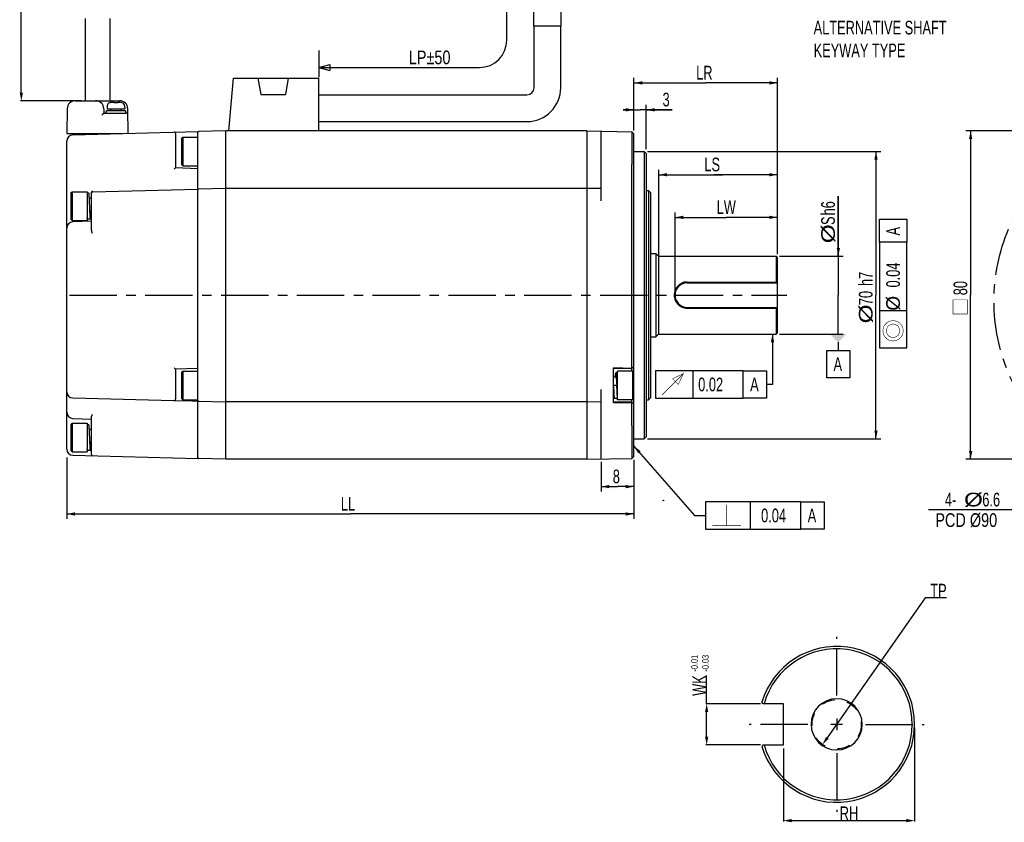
# Model space of a CAD drawing. Header units: millimetres. Extents: x -184 to 446, y -153 to 293.
# Tile 12 of 14: x 87 to 267, y 56 to 203. Entities that reach past the tile are written whole.
import ezdxf
from ezdxf.enums import TextEntityAlignment as Align

# ---------------------------------------------------------------- set-up
doc = ezdxf.new("R2010")
doc.units = ezdxf.units.MM
doc.header["$LTSCALE"] = 23.1
doc.header["$PDMODE"] = 3
doc.header["$PDSIZE"] = 0.3125
for name, pattern in [('CENTER', [0.6, 0.375, -0.075, 0.075, -0.075]), ('HIDDEN', [0.2, 0.1, -0.1]), ('PHANTOM', [0.8, 0.45, -0.05, 0.1, -0.05, 0.1, -0.05])]:
    doc.linetypes.add(name, pattern=pattern)
doc.layers.get('0').update_dxf_attribs({"linetype": 'CONTINUOUS'})
doc.layers.get('Defpoints').update_dxf_attribs({"linetype": 'CONTINUOUS'})
for name, color, linetype in [('02___PRT_ALL_AXES', 7, 'CONTINUOUS'), ('06___PRT_ALL_SURFS', 7, 'CONTINUOUS'), ('7_ALL_FEATURES', 7, 'CONTINUOUS'), ('AXS', 7, 'CONTINUOUS'), ('DEFAULT_1', 7, 'CENTER'), ('DEFAULT_2', 8, 'HIDDEN'), ('DEFAULT_3', 7, 'PHANTOM')]:
    doc.layers.add(name, color=color, linetype=linetype)
doc.styles.get("Standard").update_dxf_attribs({"font": 'txt', "width": 0.7})
doc.dimstyles.new('DIMSTYLE_1', dxfattribs={"dimtxt": 2.5, "dimasz": 1.5, "dimexe": 0.18, "dimexo": 0.0625, "dimgap": 0.09, "dimtad": 1, "dimlfac": 1.333333, "dimdsep": 46, "dimtxsty": 'Standard', "dimblk": '_FILLED', "dimblk1": '_FILLED', "dimblk2": '_FILLED', "dimcen": 0.09, "dimadec": 0, "dimazin": 0, "dimtp": 0.01, "dimtm": 0.01, "dimtfac": 1, "dimtofl": 0, "dimtmove": 0, "dimatfit": 3, "dimldrblk": '_FILLED', "dimfxl": 0, "dimtolj": 1, "dimarcsym": 0})
doc.dimstyles.new('DIMSTYLE_2', dxfattribs={"dimtxt": 2.5, "dimasz": 1.5, "dimexe": 0.18, "dimexo": 0.0625, "dimgap": 0.09, "dimtad": 1, "dimdec": 1, "dimlfac": 1.333333, "dimdsep": 46, "dimtxsty": 'Standard', "dimblk": '_FILLED', "dimblk1": '_FILLED', "dimblk2": '_FILLED', "dimcen": 0.09, "dimadec": 0, "dimazin": 0, "dimtp": 0.1, "dimtm": 0.1, "dimtfac": 1, "dimtdec": 1, "dimtofl": 0, "dimtmove": 0, "dimatfit": 3, "dimldrblk": '_FILLED', "dimfxl": 0, "dimtolj": 1, "dimarcsym": 0})
doc.dimstyles.new('DIMSTYLE_3', dxfattribs={"dimtxt": 2.5, "dimasz": 1.5, "dimexe": 0.18, "dimexo": 0.0625, "dimgap": 0.09, "dimtad": 1, "dimtih": 1, "dimtoh": 1, "dimlfac": 1.333333, "dimdsep": 46, "dimtxsty": 'Standard', "dimblk": '_FILLED', "dimblk1": '_FILLED', "dimblk2": '_FILLED', "dimcen": 0.09, "dimadec": 0, "dimazin": 0, "dimtp": 0.01, "dimtm": 0.01, "dimtfac": 1, "dimtofl": 0, "dimtmove": 0, "dimatfit": 3, "dimldrblk": '_FILLED', "dimfxl": 0, "dimtolj": 1, "dimarcsym": 0})
doc.dimstyles.new('DIMSTYLE_4', dxfattribs={"dimtxt": 2.5, "dimasz": 1.5, "dimexe": 0.18, "dimexo": 0.0625, "dimgap": 0.09, "dimtad": 1, "dimlfac": 0.666667, "dimdsep": 46, "dimtxsty": 'Standard', "dimblk": '_FILLED', "dimblk1": '_FILLED', "dimblk2": '_FILLED', "dimcen": 0.09, "dimadec": 0, "dimazin": 0, "dimtp": 0.01, "dimtm": 0.01, "dimtfac": 1, "dimtofl": 0, "dimtmove": 0, "dimatfit": 3, "dimldrblk": '_FILLED', "dimfxl": 0, "dimtolj": 1, "dimarcsym": 0})
doc.dimstyles.new('DIMSTYLE_5', dxfattribs={"dimtxt": 2.5, "dimasz": 1.5, "dimexe": 0.18, "dimexo": 0.0625, "dimgap": 0.09, "dimtad": 1, "dimtih": 1, "dimtoh": 1, "dimlfac": 0.666667, "dimdsep": 46, "dimtxsty": 'Standard', "dimblk": '_FILLED', "dimblk1": '_FILLED', "dimblk2": '_FILLED', "dimcen": 0.09, "dimadec": 0, "dimazin": 0, "dimtp": 0.01, "dimtm": 0.01, "dimtfac": 1, "dimtofl": 0, "dimtmove": 0, "dimatfit": 3, "dimldrblk": '_FILLED', "dimfxl": 0, "dimtolj": 1, "dimarcsym": 0})

# ---------------------------------------------------------------- blocks, each defined once
blk = doc.blocks.new('_FILLED')
at = {"color": 0, "linetype": 'ByBlock'}
blk.add_solid([(0, 0), (-1, 0.2), (-1, -0.2)], dxfattribs=at)
blk = doc.blocks.new('*D0')
at = {"color": 7, "linetype": 'Continuous'}
for p, q in [((269.15, 182.93), (269.15, 193.87)), ((269.15, 193.87), (269.15, 175.81)), ((258.41, 182.93), (270.05, 182.93)), ((269.15, 168.68), (269.15, 175.81)), ((258.41, 168.68), (270.05, 168.68))]:
    blk.add_line(p, q, dxfattribs=at)
at = {"color": 7, "linetype": 'Continuous', "xscale": 1.5, "yscale": 1.5, "zscale": 1.5, "rotation": 270}
blk.add_blockref('_FILLED', (269.15, 182.93), dxfattribs=at)
at = {"color": 7, "linetype": 'Continuous'}
for s, width, p in [('h6', 0.7, (268.52, 190.37)), ('S', 0.7, (268.52, 188.62)), ('%%c', 1.333333, (268.52, 185.29))]:
    blk.add_text(s, height=2.5, rotation=90, dxfattribs=dict(at, width=width)).set_placement(p)
blk = doc.blocks.new('_NONE')
blk = doc.blocks.new('*D1')
at = {"color": 7, "linetype": 'Continuous'}
for p, q in [((231.79, 205.88), (231.79, 215.49)), ((231.79, 214.59), (244.91, 214.59)), ((258.04, 214.59), (244.91, 214.59)), ((258.04, 183.31), (258.04, 215.49))]:
    blk.add_line(p, q, dxfattribs=at)
at = {"color": 7, "linetype": 'Continuous', "xscale": 1.5, "yscale": 1.5, "zscale": 1.5, "rotation": 180}
blk.add_blockref('_FILLED', (231.79, 214.59), dxfattribs=at)
at = {"color": 7, "linetype": 'Continuous', "xscale": 1.5, "yscale": 1.5, "zscale": 1.5}
blk.add_blockref('_FILLED', (258.04, 214.59), dxfattribs=at)
at = {"color": 7, "linetype": 'Continuous', "width": 0.7}
blk.add_text('LR', height=2.5, dxfattribs=at).set_placement((243.16, 215.21))
blk = doc.blocks.new('*D2')
at = {"color": 7, "linetype": 'Continuous'}
for p, q in [((128.06, 146.14), (128.06, 134.91)), ((231.79, 145.73), (231.79, 134.91)), ((128.06, 135.81), (179.93, 135.81)), ((231.79, 135.81), (179.93, 135.81))]:
    blk.add_line(p, q, dxfattribs=at)
at = {"color": 7, "linetype": 'Continuous', "xscale": 1.5, "yscale": 1.5, "zscale": 1.5, "rotation": 180}
blk.add_blockref('_FILLED', (128.06, 135.81), dxfattribs=at)
at = {"color": 7, "linetype": 'Continuous', "xscale": 1.5, "yscale": 1.5, "zscale": 1.5}
blk.add_blockref('_FILLED', (231.79, 135.81), dxfattribs=at)
at = {"color": 7, "linetype": 'Continuous', "width": 0.7}
blk.add_text('LL', height=2.5, dxfattribs=at).set_placement((178.18, 136.43))
blk = doc.blocks.new('*D5')
at = {"color": 7, "linetype": 'Continuous'}
for p, q in [((306.75, 149.58), (302.73, 136.56)), ((301.98, 136.56), (285.64, 136.56)), ((302.73, 136.56), (301.98, 136.56))]:
    blk.add_line(p, q, dxfattribs=at)
at = {"color": 7, "linetype": 'Continuous', "xscale": 1.5, "yscale": 1.5, "zscale": 1.5, "rotation": 72.8140001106}
blk.add_blockref('_FILLED', (306.75, 149.58), dxfattribs=at)
at = {"color": 7, "linetype": 'Continuous'}
for s, width, p in [('4-', 0.7, (288.64, 137.19)), ('%%c', 1.333333, (292.14, 137.19)), ('6.6', 0.7, (295.48, 137.19)), ('PCD %%c90', 0.790476, (286.89, 133.44))]:
    blk.add_text(s, height=2.5, dxfattribs=dict(at, width=width)).set_placement(p)
blk = doc.blocks.new('*D6')
at = {"color": 7, "linetype": 'Continuous'}
for p, q in [((305.27, 205.81), (292.45, 205.81)), ((293.35, 205.81), (293.35, 175.81)), ((293.35, 145.81), (293.35, 175.81)), ((304.94, 145.81), (292.45, 145.81))]:
    blk.add_line(p, q, dxfattribs=at)
at = {"color": 7, "linetype": 'Continuous', "xscale": 1.5, "yscale": 1.5, "zscale": 1.5}
for p, rotation in [((293.35, 205.81), 90), ((293.35, 145.81), 270)]:
    blk.add_blockref('_FILLED', p, dxfattribs=dict(at, rotation=rotation))
at = {"color": 7, "linetype": 'Continuous', "width": 0.7}
blk.add_text('80', height=2.5, rotation=90, dxfattribs=at).set_placement((292.72, 175.78))
blk = doc.blocks.new('*D7')
at = {"color": 7, "linetype": 'Continuous'}
for p, q in [((234.26, 202.06), (276.94, 202.06)), ((276.04, 202.06), (276.04, 175.81)), ((276.04, 149.56), (276.04, 175.81)), ((234.26, 149.56), (276.94, 149.56))]:
    blk.add_line(p, q, dxfattribs=at)
at = {"color": 7, "linetype": 'Continuous', "xscale": 1.5, "yscale": 1.5, "zscale": 1.5}
for p, rotation in [((276.04, 202.06), 90), ((276.04, 149.56), 270)]:
    blk.add_blockref('_FILLED', p, dxfattribs=dict(at, rotation=rotation))
at = {"color": 7, "linetype": 'Continuous'}
for s, width, p in [('h7', 0.7, (275.41, 177.47)), ('70', 0.7, (275.41, 173.97)), ('%%c', 1.333333, (275.41, 170.64))]:
    blk.add_text(s, height=2.5, rotation=90, dxfattribs=dict(at, width=width)).set_placement(p)
blk = doc.blocks.new('*D8')
at = {"color": 7, "linetype": 'Continuous'}
for p, q in [((225.79, 145.34), (225.79, 139.91)), ((231.79, 145.73), (231.79, 139.91)), ((225.79, 140.81), (228.79, 140.81)), ((231.79, 140.81), (228.79, 140.81))]:
    blk.add_line(p, q, dxfattribs=at)
at = {"color": 7, "linetype": 'Continuous', "xscale": 1.5, "yscale": 1.5, "zscale": 1.5, "rotation": 180}
blk.add_blockref('_FILLED', (225.79, 140.81), dxfattribs=at)
at = {"color": 7, "linetype": 'Continuous', "xscale": 1.5, "yscale": 1.5, "zscale": 1.5}
blk.add_blockref('_FILLED', (231.79, 140.81), dxfattribs=at)
at = {"color": 7, "linetype": 'Continuous', "width": 0.7}
blk.add_text('8', height=2.5, dxfattribs=at).set_placement((227.91, 141.43))
blk = doc.blocks.new('*D9')
at = {"color": 7, "linetype": 'Continuous'}
for p, q in [((239.29, 176.41), (239.29, 190.92)), ((258.04, 183.31), (258.04, 190.92)), ((239.29, 190.02), (248.66, 190.02)), ((258.04, 190.02), (248.66, 190.02))]:
    blk.add_line(p, q, dxfattribs=at)
at = {"color": 7, "linetype": 'Continuous', "xscale": 1.5, "yscale": 1.5, "zscale": 1.5, "rotation": 180}
blk.add_blockref('_FILLED', (239.29, 190.02), dxfattribs=at)
at = {"color": 7, "linetype": 'Continuous', "xscale": 1.5, "yscale": 1.5, "zscale": 1.5}
blk.add_blockref('_FILLED', (258.04, 190.02), dxfattribs=at)
at = {"color": 7, "linetype": 'Continuous', "width": 0.7}
blk.add_text('LW', height=2.5, dxfattribs=at).set_placement((246.91, 190.65))
blk = doc.blocks.new('*D10')
at = {"color": 7, "linetype": 'Continuous'}
for p, q in [((231.79, 209.67), (229.79, 209.67)), ((229.79, 209.67), (232.91, 209.67)), ((231.79, 205.9), (231.79, 210.57)), ((238.76, 209.67), (232.91, 209.67)), ((234.04, 202.49), (234.04, 210.57)), ((234.04, 209.67), (238.76, 209.67))]:
    blk.add_line(p, q, dxfattribs=at)
at = {"color": 7, "linetype": 'Continuous', "xscale": 1.5, "yscale": 1.5, "zscale": 1.5}
blk.add_blockref('_FILLED', (231.79, 209.67), dxfattribs=at)
at = {"color": 7, "linetype": 'Continuous', "xscale": 1.5, "yscale": 1.5, "zscale": 1.5, "rotation": 180}
blk.add_blockref('_FILLED', (234.04, 209.67), dxfattribs=at)
at = {"color": 7, "linetype": 'Continuous', "width": 0.7}
blk.add_text('3', height=2.5, dxfattribs=at).set_placement((237.01, 210.3))
blk = doc.blocks.new('*D18')
at = {"color": 0, "linetype": 'Continuous', "lineweight": -2}
for p, q in [((212.56, 77.93), (212.56, 83.11)), ((222.39, 77.93), (212.38, 77.93)), ((212.56, 71.93), (212.56, 76.43)), ((222.39, 70.43), (212.38, 70.43))]:
    blk.add_line(p, q, dxfattribs=at)
at = {"layer": 'Defpoints', "color": 0, "linetype": 'Continuous'}
for p in [(212.56, 77.93), (222.45, 77.93), (222.45, 70.43)]:
    blk.add_point(p, dxfattribs=at)
at = {"color": 0, "linetype": 'Continuous', "lineweight": -2, "xscale": 1.5, "yscale": 1.5, "zscale": 1.5}
for p, rotation in [((212.56, 77.93), 90), ((212.56, 70.43), 270)]:
    blk.add_blockref('_FILLED', p, dxfattribs=dict(at, rotation=rotation))
at = {"color": 0, "linetype": 'Continuous', "insert": (211.22, 81.27), "char_height": 2.5, "attachment_point": 5, "rotation": 90}
blk.add_mtext('\\A1;WK', dxfattribs=at)
blk = doc.blocks.new('*D19')
at = {"color": 0, "linetype": 'Continuous', "lineweight": -2}
for p, q in [((250.59, 73.51), (250.59, 56.4)), ((226.59, 69.76), (226.59, 56.4)), ((228.09, 56.58), (249.09, 56.58))]:
    blk.add_line(p, q, dxfattribs=at)
at = {"layer": 'Defpoints', "color": 0, "linetype": 'Continuous'}
for p in [(250.59, 73.58), (226.59, 69.83), (250.59, 56.58)]:
    blk.add_point(p, dxfattribs=at)
at = {"color": 0, "linetype": 'Continuous', "lineweight": -2, "xscale": 1.5, "yscale": 1.5, "zscale": 1.5, "rotation": 180}
blk.add_blockref('_FILLED', (226.59, 56.58), dxfattribs=at)
at = {"color": 0, "linetype": 'Continuous', "lineweight": -2, "xscale": 1.5, "yscale": 1.5, "zscale": 1.5}
blk.add_blockref('_FILLED', (250.59, 56.58), dxfattribs=at)
at = {"color": 0, "linetype": 'Continuous', "insert": (238.59, 57.92), "char_height": 2.5, "attachment_point": 5}
blk.add_mtext('\\A1;RH', dxfattribs=at)
blk = doc.blocks.new('*D20')
at = {"color": 0, "linetype": 'Continuous', "lineweight": -2}
for p, q in [((252.5, 97.27), (234.62, 71.72)), ((256.4, 97.27), (252.5, 97.27))]:
    blk.add_line(p, q, dxfattribs=at)
at = {"layer": 'Defpoints', "color": 0, "linetype": 'Continuous'}
for p in [(238.92, 77.86), (233.76, 70.49)]:
    blk.add_point(p, dxfattribs=at)
at = {"color": 0, "linetype": 'Continuous', "lineweight": -2, "xscale": 1.5, "yscale": 1.5, "zscale": 1.5, "rotation": 235.0158218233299}
blk.add_blockref('_FILLED', (233.76, 70.49), dxfattribs=at)
at = {"color": 0, "linetype": 'Continuous', "insert": (254.94, 98.61), "char_height": 2.5, "attachment_point": 5}
blk.add_mtext('\\A1;TP', dxfattribs=at)

msp = doc.modelspace()

# ---------------------------------------------------------------- linework, layer by layer
at = {"color": 7, "linetype": 'Continuous'}
for p, q in [((87.2443, 189.6471), (87.2443, 209.1471)), ((176.0035, 199.2153), (176.0035, 209.2778)), ((180.9285, 201.7778), (180.9285, 209.2778)), ((185.9535, 201.7778), (185.9535, 209.2778)), ((98.9222, 203.1471), (98.9222, 188.1471)), ((103.4222, 203.1471), (103.4222, 188.1471)), ((185.9535, 201.7778), (180.9285, 201.7778)), ((181.0035, 190.5278), (181.0035, 201.7778)), ((185.8785, 190.5278), (185.8785, 201.7778)), ((141.6722, 197.3327), (141.6722, 192.4577)), ((141.6722, 194.2153), (143.6722, 194.7525)), ((143.6722, 194.7525), (143.6722, 193.6781)), ((141.6722, 194.2153), (143.6722, 193.6781)), ((141.6722, 194.2153), (171.0035, 194.2153)), ((141.6722, 189.2153), (179.691, 189.2153)), ((98.2597, 188.1471), (87.0643, 188.1471)), ((97.126, 188.1471), (105.2184, 188.1471)), ((103.498, 187.7825), (103.4678, 187.7769)), ((103.5387, 187.7904), (103.4966, 187.7823)), ((103.5592, 187.7945), (103.5387, 187.7904)), ((104.1371, 187.8346), (104.0848, 187.8549)), ((104.1951, 187.804), (104.1369, 187.8347)), ((104.2335, 187.7779), (104.1949, 187.8041)), ((104.2335, 187.7779), (104.2289, 187.7791)), ((104.2467, 187.7752), (104.2334, 187.778)), ((104.2334, 187.778), (104.2335, 187.7779)), ((104.2778, 187.7705), (104.2459, 187.7754)), ((104.3147, 187.7679), (104.277, 187.7707)), ((104.354, 187.7678), (104.3128, 187.7679)), ((104.368, 187.7685), (104.3535, 187.7678)), ((104.4192, 187.7708), (104.354, 187.7678)), ((104.4881, 187.7727), (104.4185, 187.7708)), ((104.5472, 187.7732), (104.4875, 187.7727)), ((104.6076, 187.7727), (104.5472, 187.7732)), ((104.6765, 187.7708), (104.6069, 187.7727)), ((104.7424, 187.7678), (104.6759, 187.7708)), ((104.7816, 187.7679), (104.7409, 187.7678)), ((104.8182, 187.7707), (104.7806, 187.7679)), ((104.8489, 187.7754), (104.8174, 187.7707)), ((104.861, 187.778), (104.8489, 187.7754)), ((104.861, 187.778), (104.8608, 187.7779)), ((104.8997, 187.8043), (104.8609, 187.7779)), ((104.9577, 187.8348), (104.8995, 187.8041)), ((105.0096, 187.8549), (104.9575, 187.8347)), ((105.0559, 187.8622), (105.0684, 187.8617)), ((105.0685, 187.8617), (105.0684, 187.8617)), ((105.2212, 187.8456), (105.0688, 187.8617)), ((105.5575, 187.79), (105.5352, 187.7945)), ((105.598, 187.7822), (105.5561, 187.7903)), ((105.6279, 187.7767), (105.598, 187.7822)), ((105.6286, 187.7766), (105.6139, 187.7793)), ((105.6701, 187.7685), (105.6279, 187.7767)), ((105.6775, 187.7672), (105.6702, 187.7685)), ((95.6262, 186.6733), (95.5472, 182.1471)), ((102.3229, 186.6733), (102.3365, 185.8971)), ((102.3364, 185.8971), (106.3632, 185.8971)), ((102.7472, 185.9721), (102.7472, 186.1971)), ((106.2722, 186.2721), (102.8222, 186.2721)), ((102.9651, 187.2276), (102.9347, 186.6471)), ((102.9347, 186.6471), (106.1597, 186.6471)), ((106.1293, 187.2276), (106.1597, 186.6471)), ((106.3472, 185.9721), (106.3472, 186.1971)), ((106.7969, 182.1663), (106.7182, 186.6733)), ((141.6722, 184.3403), (179.691, 184.3403)), ((95.5472, 182.1471), (105.6999, 182.1471)), ((96.6427, 181.9004), (119.5472, 182.5002)), ((97.0472, 182.1471), (97.0472, 181.911)), ((115.4222, 182.1612), (115.4222, 175.8643)), ((119.5472, 122.7402), (119.5472, 182.5002)), ((124.6472, 182.6202), (119.6934, 182.4964)), ((124.6472, 122.6202), (124.6472, 182.6202)), ((190.6472, 182.6202), (124.6472, 182.6202)), ((190.6472, 182.6202), (198.8972, 182.4762)), ((190.6472, 182.6202), (190.6472, 122.6202)), ((193.2722, 169.8692), (193.2722, 182.5744)), ((198.8972, 182.4762), (199.2722, 182.0947)), ((199.2722, 123.1458), (199.2722, 182.0947)), ((95.5472, 124.4646), (95.5472, 180.7758)), ((116.5472, 181.2702), (116.7722, 181.4952)), ((116.5472, 181.2701), (116.5472, 176.4703)), ((116.7722, 181.4952), (116.7722, 176.2452)), ((199.2722, 178.8702), (201.1472, 178.8702)), ((201.1472, 178.8702), (201.5222, 178.4952)), ((201.1472, 178.8702), (201.1472, 126.3702)), ((201.5222, 178.4949), (201.5222, 126.7455)), ((116.5472, 176.4702), (116.7722, 176.2452)), ((198.8972, 139.2748), (198.8972, 176.4771)), ((119.5472, 175.7202), (115.4222, 175.8643)), ((203.8035, 159.7452), (203.8035, 175.5202)), ((225.5222, 160.1202), (225.5222, 175.5202)), ((203.8035, 174.6202), (215.4285, 174.6202)), ((225.5222, 174.6202), (213.8972, 174.6202)), ((96.2972, 171.2952), (96.5222, 171.5202)), ((96.2972, 171.2951), (96.2972, 166.4953)), ((96.5222, 171.5202), (96.5222, 166.2702)), ((100.0472, 164.8469), (100.0472, 171.2796)), ((100.2663, 171.4953), (119.5472, 172.0002)), ((124.6472, 172.1202), (119.6934, 171.9964)), ((190.6472, 172.1202), (124.6472, 172.1202)), ((193.2722, 172.1202), (190.6472, 172.0744)), ((201.5222, 171.7452), (201.8972, 171.7452)), ((201.8972, 171.7452), (202.2722, 171.3702)), ((201.8972, 171.7452), (201.8972, 133.4952)), ((202.2722, 171.3702), (202.2722, 133.8702)), ((96.2972, 166.4952), (96.5222, 166.2702)), ((100.0472, 166.1273), (96.6329, 166.0081)), ((249.1472, 162.266), (244.1472, 162.266)), ((244.1472, 162.266), (244.1472, 142.9744)), ((249.1472, 142.9744), (249.1472, 162.266)), ((95.5097, 161.6202), (95.5097, 143.6202)), ((95.5097, 161.6202), (95.5472, 161.6202)), ((203.2722, 160.2452), (203.2722, 144.9952)), ((203.7722, 159.7452), (203.7722, 145.4952)), ((225.2972, 159.7452), (225.5222, 159.5202)), ((225.2972, 159.7452), (225.2972, 155.0115)), ((225.5222, 145.7204), (225.5222, 159.52)), ((209.0222, 155.0115), (225.2972, 155.0115)), ((209.0222, 154.8702), (225.5222, 154.8702)), ((209.0222, 150.3702), (225.5222, 150.3702)), ((209.0222, 150.2289), (225.2972, 150.2289)), ((225.2972, 150.2289), (225.2972, 145.4952)), ((249.1472, 149.7452), (244.1472, 149.7452)), ((224.5998, 145.4952), (224.5998, 136.2918)), ((225.2972, 145.4952), (225.5222, 145.7202)), ((95.5097, 143.6202), (95.5472, 143.6202)), ((236.6308, 143.9952), (236.6308, 142.4952)), ((244.1472, 142.9744), (249.1472, 142.9744)), ((115.4222, 139.1262), (119.5472, 139.2702)), ((115.4222, 139.1262), (115.4222, 133.5792)), ((116.5472, 138.5202), (116.7722, 138.7452)), ((116.7722, 138.7452), (116.7722, 133.4952)), ((195.5222, 132.9081), (195.5222, 139.3323)), ((198.8972, 139.1952), (195.5222, 139.1952)), ((198.8972, 139.1952), (199.2722, 139.5702)), ((198.8972, 138.7452), (198.8972, 139.1952)), ((199.2722, 138.5202), (199.0472, 138.7452)), ((199.0472, 133.4952), (199.0472, 138.7452)), ((219.2631, 138.7918), (203.2006, 138.7918)), ((203.2006, 138.7918), (203.2006, 133.7918)), ((210.0756, 133.7918), (210.0756, 138.7918)), ((219.2631, 133.7918), (219.2631, 138.7918)), ((116.5472, 138.5201), (116.5472, 133.7203)), ((193.2722, 122.666), (193.2722, 135.3712)), ((224.5998, 136.2918), (223.5131, 136.2918)), ((96.6427, 133.84), (117.4398, 133.2954)), ((116.5472, 133.7202), (116.7722, 133.4952)), ((119.6934, 133.244), (124.6472, 133.1202)), ((198.8972, 133.0452), (198.8972, 133.4952)), ((199.2722, 133.7202), (199.0472, 133.4952)), ((201.5222, 133.4952), (201.8972, 133.4952)), ((201.8972, 133.4952), (202.2722, 133.8702)), ((203.2006, 133.7918), (219.2631, 133.7918)), ((190.6472, 133.1202), (124.6472, 133.1202)), ((190.6472, 133.166), (193.2722, 133.1202)), ((198.8972, 133.0452), (195.5222, 133.0452)), ((198.8972, 133.0452), (199.2722, 132.6702)), ((198.8972, 128.7633), (198.8972, 132.9656)), ((96.6329, 130.0823), (100.0472, 129.9631)), ((100.0472, 123.47), (100.0472, 130.3594)), ((96.2972, 128.9952), (96.5222, 129.2202)), ((96.2972, 128.9951), (96.2972, 124.1953)), ((96.5222, 129.2202), (96.5222, 123.9702)), ((199.2722, 126.3702), (201.1472, 126.3702)), ((201.1472, 126.3702), (201.5222, 126.7452)), ((199.2722, 125.0244), (210.3664, 112.3504)), ((96.2972, 124.1952), (96.5222, 123.9702)), ((96.6427, 123.34), (119.5472, 122.7402)), ((124.6472, 122.6202), (119.6934, 122.744)), ((190.6472, 122.6202), (124.6472, 122.6202)), ((190.6472, 122.6202), (198.8972, 122.7642)), ((198.8972, 122.7642), (199.2722, 123.1458)), ((229.7831, 114.8504), (212.3664, 114.8504)), ((212.3664, 114.8504), (212.3664, 109.8504)), ((220.5956, 109.8504), (220.5956, 114.8504)), ((229.7831, 109.8504), (229.7831, 114.8504)), ((210.3664, 112.3504), (212.3664, 112.3504)), ((212.3664, 109.8504), (229.7831, 109.8504)), ((222.8846, 77.9274), (222.6696, 78.2151)), ((226.5856, 77.9274), (222.8846, 77.9274)), ((226.5856, 70.4274), (226.5856, 77.9274)), ((237.3856, 74.1774), (235.2856, 74.1774)), ((236.3356, 75.2274), (236.3356, 73.1274)), ((222.8846, 70.4274), (222.6696, 70.1397)), ((222.8846, 70.4274), (226.5856, 70.4274))]:
    msp.add_line(p, q, dxfattribs=at)
at = {"color": 0, "linetype": 'Continuous'}
for p, q in [((244.1472, 162.266), (244.1472, 166.516)), ((244.1472, 166.516), (249.1472, 166.516)), ((249.1472, 166.516), (249.1472, 162.266)), ((234.5058, 142.4952), (238.7558, 142.4952)), ((234.5058, 137.4952), (234.5058, 142.4952)), ((238.7558, 142.4952), (238.7558, 137.4952)), ((219.2631, 138.7918), (223.5131, 138.7918)), ((223.5131, 138.7918), (223.5131, 133.7918)), ((238.7558, 137.4952), (234.5058, 137.4952)), ((223.5131, 133.7918), (219.2631, 133.7918)), ((229.7831, 114.8504), (234.0331, 114.8504)), ((234.0331, 114.8504), (234.0331, 109.8504)), ((234.0331, 109.8504), (229.7831, 109.8504))]:
    msp.add_line(p, q, dxfattribs=at)
for p, q in [((203.2722, 160.2452), (203.7722, 159.7452)), ((203.2722, 144.9952), (203.7722, 145.4952))]:
    msp.add_line(p, q)
at = {"color": 7, "linetype": 'Continuous'}
for points in [[(103.4678, 187.7769), (103.4244, 187.7686), (103.4172, 187.7673), (103.415, 187.7669)], [(104.0255, 187.8617), (103.8743, 187.8458), (103.71, 187.8221), (103.5592, 187.7945)], [(104.0255, 187.8617), (104.0674, 187.8594), (104.0847, 187.8549)], [(104.8654, 187.7791), (104.866, 187.7793), (104.8626, 187.7784), (104.8608, 187.7779)], [(105.0096, 187.8549), (105.0324, 187.8604), (105.0559, 187.8622)], [(105.5351, 187.7945), (105.3855, 187.8219), (105.2212, 187.8456)], [(105.6777, 187.7671), (105.6795, 187.7669), (105.6772, 187.7673)]]:
    msp.add_lwpolyline(points, dxfattribs=at)
at = {"color": 7, "linetype": 'Continuous', "const_width": 0.1}
for points in [[(260.2075, 149.1515), (260.2075, 151.7556), (257.6033, 151.7556), (257.6033, 149.1515), (260.2075, 149.1515)], [(246.6472, 144.2244), (247.168, 144.3285), (247.4805, 144.4327), (247.793, 144.641), (248.1055, 144.9535), (248.3139, 145.266), (248.418, 145.5785), (248.5222, 146.0994), (248.418, 146.6202), (248.3139, 146.9327), (248.1055, 147.2452), (247.793, 147.5577), (247.4805, 147.766), (247.168, 147.8702), (246.6472, 147.9744), (246.1264, 147.8702), (245.8138, 147.766), (245.5014, 147.5577), (245.1889, 147.2452), (244.9805, 146.9327), (244.8764, 146.6202), (244.7722, 146.0994), (244.8764, 145.5785), (244.9805, 145.266), (245.1889, 144.9535), (245.5014, 144.641), (245.8138, 144.4327), (246.1264, 144.3285), (246.6472, 144.2244)], [(246.6472, 144.8494), (247.0638, 144.9535), (247.2722, 145.0577), (247.5847, 145.266), (247.793, 145.6827), (247.8972, 146.0994), (247.793, 146.516), (247.6888, 146.7244), (247.4805, 147.0369), (247.0638, 147.2452), (246.6472, 147.3494), (246.2305, 147.2452), (246.0222, 147.141), (245.7097, 146.9327), (245.5014, 146.516), (245.3972, 146.0994), (245.5014, 145.6827), (245.6055, 145.4744), (245.8138, 145.1619), (246.2305, 144.9535), (246.6472, 144.8494)], [(204.4506, 134.4167), (208.3048, 138.2709), (207.3673, 136.2917), (206.3256, 137.3334), (208.3048, 138.2709)], [(216.2206, 110.4753), (216.2206, 114.3295)], [(213.6164, 110.4753), (218.8247, 110.4753)]]:
    msp.add_lwpolyline(points, dxfattribs=at)
at = {"color": 7, "linetype": 'Continuous'}
for centre, radius, start, end in [((171.0035, 199.2153), 5, 270, 0), ((179.691, 190.5278), 6.1875, 270, 0), ((179.691, 190.5278), 1.3125, 270, 0), ((97.126, 186.6471), 1.5, 90.000036, 179.000001), ((100.8231, 186.6471), 1.5, 1, 90), ((103.5643, 187.1962), 0.6, 108.603743, 177), ((103.4222, 187.6232), 0.15, 82.543542, 108.407635), ((105.2184, 186.6471), 1.5, 1, 90), ((105.6722, 187.6232), 0.15, 71.592365, 97.455993), ((105.5301, 187.1962), 0.6, 3, 71.396257), ((102.8222, 186.1971), 0.075, 90, 180), ((102.8222, 185.9721), 0.075, 180, 270), ((106.2722, 186.1971), 0.075, 0, 90), ((106.2722, 185.9721), 0.075, 270, 0), ((106.3632, 185.5221), 0.375, 1, 90), ((96.6722, 180.7758), 1.125, 91.5, 179.999206), ((115.1972, 182.1612), 0.225, 0.007136, 91.499813), ((119.6972, 182.3464), 0.15, 91.432096, 180), ((100.2722, 171.2704), 0.225, 91.500002, 180.00009), ((119.6972, 171.8464), 0.15, 91.432096, 150.478985), ((96.6722, 164.8838), 1.125, 92.000031, 180.000882), ((209.0222, 152.6202), 2.25, 90, 270), ((96.6722, 134.9646), 1.125, 180.001111, 268.500029), ((115.1972, 133.5792), 0.225, 268.5, 0), ((119.6972, 133.394), 0.15, 180, 268.567904), ((96.6722, 131.2066), 1.125, 180.001608, 268.000034), ((96.6722, 124.4646), 1.125, 180.000794, 268.500021), ((100.2722, 123.4701), 0.225, 180.009963, 268.500261), ((119.6972, 122.894), 0.15, 209.522635, 268.567904), ((236.3356, 74.1774), 14.25, 196.46011, 163.53989), ((236.3356, 74.1774), 13.8, 195.767781, 164.232219), ((236.3356, 74.1774), 4.6875, 270, 269.693503)]:
    msp.add_arc(centre, radius, start, end, dxfattribs=at)
for points, start_tangent, end_tangent in [([(102.3364, 185.8973), (102.3239, 185.886), (102.2941, 185.857), (102.2523, 185.8156), (102.2023, 185.7656), (102.1468, 185.7098), (102.0879, 185.6504), (102.0277, 185.5893), (101.968, 185.5287)], (-1, 0), (-0.70096452, -0.71319614)), ([(198.8972, 182.4762), (198.8973, 182.4631), (198.8973, 182.4245), (198.8973, 182.3612), (198.8973, 182.2724), (198.8973, 182.1588), (198.8973, 182.0256), (198.8973, 181.8762), (198.8973, 181.7112), (198.8973, 181.5343), (198.8973, 181.3486), (198.8973, 181.1544), (198.8973, 180.9529), (198.8973, 180.7453), (198.8973, 180.5322), (198.8973, 180.3137), (198.8973, 180.0909), (198.8973, 179.8636), (198.8973, 179.6308), (198.8973, 179.3921), (198.8973, 179.1479), (198.8973, 178.8983), (198.8973, 178.6425), (198.8973, 178.3812), (198.8973, 178.1164), (198.8973, 177.8481), (198.8973, 177.5763), (198.8973, 177.3031), (198.8973, 177.0291), (198.8973, 176.7538), (198.8972, 176.4771)], (-0.9998477, 0.01745241), (0.00027922, -0.99999996)), ([(115.4222, 175.8653), (115.4037, 175.8485), (115.3628, 175.8107), (115.3097, 175.7605), (115.2508, 175.7042), (115.1913, 175.647)], (-0.74556673, -0.66643098), (-0.71921667, -0.69478585)), ([(100.0472, 171.2796), (100.0851, 171.4343)], (0.00000269, 1), (0.42390525, 0.90570654)), ([(100.0851, 171.4343), (100.1674, 171.5624), (100.1791, 171.5766)], (0.42390525, 0.90570654), (0.64501721, 0.76416804)), ([(100.1791, 171.5766), (100.2658, 171.668)], (0.64501721, 0.76416804), (0.72399028, 0.68981018)), ([(100.2663, 163.8857), (100.166, 164.2097), (100.0842, 164.5316), (100.0472, 164.8469)], (-0.30430155, 0.95257576), (0, 1)), ([(209.0078, 155.0116), (208.5287, 154.9608), (208.053, 154.8093), (207.6144, 154.5596), (207.2358, 154.2206), (206.938, 153.8093), (206.7361, 153.3506), (206.6349, 152.8665), (206.6349, 152.374), (206.7361, 151.8898), (206.938, 151.4311), (207.2358, 151.0198), (207.6144, 150.6808), (208.053, 150.4311), (208.5287, 150.2796), (209.0078, 150.2289)], (-0.99999991, 0.00041634), (0.99999992, 0.00040866)), ([(209.0222, 155.0115), (209.0078, 155.0116)], (-0.99997507, 0.00706103), (-0.99999991, 0.00041634)), ([(225.4378, 154.8702), (225.3913, 154.9171), (225.3444, 154.9642), (225.2972, 155.0115)], (-0.7034853, 0.7107098), (-0.70710678, 0.70710678)), ([(209.0078, 150.2289), (209.0222, 150.2289)], (0.99999992, 0.00040866), (0.99997513, 0.00705266)), ([(225.4378, 150.3702), (225.3913, 150.3233), (225.3444, 150.2762), (225.2972, 150.2289)], (-0.7034853, -0.7107098), (-0.70710678, -0.70710678)), ([(115.1913, 139.3434), (115.2508, 139.2862), (115.3097, 139.2299), (115.3628, 139.1797), (115.4037, 139.1419), (115.4222, 139.1251)], (0.71921667, -0.69478585), (0.74556673, -0.66643098)), ([(195.5222, 139.3323), (196.6357, 139.3105), (197.7609, 139.2914), (198.8972, 139.2748)], (0.99977378, -0.02126929), (0.99990687, -0.0136471)), ([(198.8972, 139.2748), (198.9125, 139.2633), (198.9283, 139.2526), (198.9447, 139.2427)], (0.78251431, -0.6226326), (0.86963151, -0.49370136)), ([(119.5472, 133.2379), (118.4935, 133.2672), (117.4398, 133.2954)], (-0.99959652, 0.02840401), (-0.99965733, 0.02617694)), ([(198.8972, 132.9656), (197.7609, 132.949), (196.6357, 132.93), (195.5222, 132.9081)], (-0.99990687, -0.0136471), (-0.99977378, -0.02126929)), ([(198.8972, 132.9656), (198.9125, 132.9771), (198.9283, 132.9878), (198.9447, 132.9977)], (0.78251431, 0.6226326), (0.86963151, 0.49370136)), ([(100.0472, 130.3594), (100.0852, 130.4998), (100.1675, 130.6457), (100.2661, 130.7968)], (-0.00000416, 1), (0.54561416, 0.83803651)), ([(198.8972, 128.7633), (198.8973, 128.3672), (198.8973, 127.9775), (198.8973, 127.5941), (198.8973, 127.2127), (198.8973, 126.8377), (198.8973, 126.4821), (198.8973, 126.148), (198.8973, 125.8316), (198.8973, 125.536), (198.8973, 125.2619), (198.8973, 125.0065), (198.8973, 124.7686), (198.8973, 124.5474), (198.8973, 124.3421), (198.8973, 124.1512), (198.8973, 123.9746), (198.8973, 123.8113), (198.8973, 123.6599), (198.8973, 123.5199), (198.8973, 123.3914), (198.8973, 123.2744), (198.8973, 123.1686), (198.8973, 123.0743), (198.8973, 122.9925), (198.8973, 122.9229), (198.8973, 122.8657), (198.8973, 122.8213), (198.8973, 122.7897), (198.8973, 122.7706), (198.8972, 122.7642)], (-0.00200397, -0.99999799), (-0.00105065, -0.99999945))]:
    msp.add_spline(points, degree=3, dxfattribs=dict(at, start_tangent=start_tangent, end_tangent=end_tangent))
for points in [[(224.8998, 143.9952), (224.5998, 145.4952), (224.2998, 143.9952)], [(200.4859, 124.0933), (199.2722, 125.0244), (200.0344, 123.6981)]]:
    msp.add_solid(points, dxfattribs=at)
at = {"color": 0, "linetype": 'Continuous'}
msp.add_solid([(235.1308, 145.4952), (238.1308, 145.4952), (236.6308, 143.9952)], dxfattribs=at)
at = {"layer": '02___PRT_ALL_AXES', "color": 7, "linetype": 'Continuous'}
for p, q in [((116.7722, 181.4952), (119.5472, 181.4952)), ((116.7722, 176.2452), (119.5472, 176.2452)), ((96.5222, 171.5202), (99.2972, 171.5202)), ((99.2972, 171.5202), (99.2972, 166.2702)), ((99.6802, 170.3952), (100.0472, 170.3952)), ((96.5222, 166.2702), (99.2972, 166.2702)), ((99.8972, 167.3952), (100.0472, 167.3952)), ((202.2722, 160.2452), (203.2722, 160.2452)), ((203.7722, 159.7452), (225.2972, 159.7452)), ((202.2722, 144.9952), (203.2722, 144.9952)), ((203.7722, 145.4952), (225.2972, 145.4952)), ((116.7722, 138.7452), (119.5472, 138.7452)), ((199.0472, 138.7452), (196.2722, 138.7452)), ((196.2722, 133.4952), (196.2722, 138.7452)), ((195.9722, 137.6202), (195.5222, 137.6202)), ((116.7722, 133.4952), (119.5472, 133.4952)), ((195.5892, 134.6202), (195.5222, 134.6202)), ((196.2722, 134.6202), (196.2347, 134.6202)), ((199.0472, 133.4952), (196.2722, 133.4952)), ((96.5222, 129.2202), (99.2972, 129.2202)), ((99.2972, 129.2202), (99.2972, 123.9702)), ((99.6802, 128.0952), (100.0472, 128.0952)), ((99.8972, 125.0952), (100.0472, 125.0952)), ((96.5222, 123.9702), (99.2972, 123.9702))]:
    msp.add_line(p, q, dxfattribs=at)
at = {"layer": '06___PRT_ALL_SURFS', "color": 7, "linetype": 'Continuous'}
for p, q in [((125.182, 182.6202), (126.0252, 192.2577)), ((126.0252, 192.2577), (141.6722, 192.2577))]:
    msp.add_line(p, q, dxfattribs=at)
at = {"layer": '06___PRT_ALL_SURFS', "color": 0, "linetype": 'Continuous'}
for p, q in [((130.4932, 192.2577), (131.0222, 189.2577)), ((136.0512, 192.2577), (135.5222, 189.2577)), ((141.6722, 182.6202), (141.6722, 192.2577)), ((131.0222, 189.2577), (135.5222, 189.2577))]:
    msp.add_line(p, q, dxfattribs=at)
at = {"layer": '7_ALL_FEATURES', "color": 7, "linetype": 'Continuous'}
for p, q in [((99.5972, 171.2202), (99.2972, 171.2202)), ((99.3347, 166.5702), (99.8972, 166.5702)), ((196.2722, 138.4452), (195.9722, 138.4452)), ((196.0847, 136.1202), (195.5222, 136.1202)), ((196.2722, 136.1202), (196.1222, 136.1202)), ((195.6722, 133.7952), (196.2347, 133.7952)), ((99.5972, 128.9202), (99.2972, 128.9202)), ((99.3347, 124.2702), (99.8972, 124.2702))]:
    msp.add_line(p, q, dxfattribs=at)
for points, start_tangent, end_tangent in [([(99.7472, 168.8952), (99.74, 169.069), (99.7329, 169.2417), (99.7258, 169.4126), (99.7186, 169.5805), (99.7115, 169.7446), (99.7043, 169.904), (99.6972, 170.0577), (99.69, 170.2049), (99.6829, 170.3448), (99.6758, 170.4766), (99.6686, 170.5995), (99.6615, 170.713), (99.6543, 170.8162), (99.6472, 170.9087), (99.64, 170.99), (99.6329, 171.0595), (99.6258, 171.1169), (99.6186, 171.1619), (99.6115, 171.1942), (99.6043, 171.2137), (99.5972, 171.2202)], (-0.04103758, 0.9991576), (-1, -0.00000209)), ([(99.8972, 167.3952), (99.8884, 167.4016), (99.8795, 167.4207), (99.8707, 167.4525), (99.8619, 167.4965), (99.8531, 167.5525), (99.8443, 167.6199), (99.8354, 167.6982), (99.8266, 167.7867), (99.8178, 167.8847), (99.809, 167.9913), (99.8001, 168.1056), (99.7913, 168.2266), (99.7825, 168.3533), (99.7737, 168.4847), (99.7648, 168.6196), (99.756, 168.7568), (99.7472, 168.8952)], (-1, -0.00000105), (-0.06353314, 0.99797973)), ([(99.8972, 166.5702), (99.89, 166.5767), (99.8829, 166.5962), (99.8758, 166.6285), (99.8686, 166.6735), (99.8615, 166.7309), (99.8543, 166.8005), (99.8472, 166.8817), (99.84, 166.9742), (99.8329, 167.0774), (99.8258, 167.1909), (99.8186, 167.3138), (99.8115, 167.4456), (99.8043, 167.5855), (99.7972, 167.7327), (99.79, 167.8864), (99.7829, 168.0458), (99.7758, 168.2099), (99.7686, 168.3778), (99.7615, 168.5487), (99.7543, 168.7215), (99.7472, 168.8952)], (-1, -0.00000209), (-0.04103758, 0.9991576)), ([(99.3347, 166.5702), (99.3275, 166.5767), (99.3204, 166.5962), (99.3133, 166.6285), (99.3061, 166.6735), (99.299, 166.7309), (99.2971, 166.7483)], (-1, -0.00000209), (-0.10679189, 0.9942814)), ([(99.9686, 167.1909), (99.9615, 167.0774), (99.9543, 166.9742), (99.9472, 166.8817), (99.94, 166.8005), (99.9329, 166.7309), (99.9258, 166.6735), (99.9186, 166.6285), (99.9115, 166.5962), (99.9043, 166.5767), (99.8972, 166.5702)], (-0.06027125, -0.99818204), (-1, -0.00000209)), ([(99.9758, 167.3138), (99.9686, 167.1909)], (-0.0559409, -0.99843408), (-0.06027125, -0.99818204)), ([(99.9802, 167.3952), (99.9758, 167.3138)], (-0.05367713, -0.99855834), (-0.0559409, -0.99843408)), ([(195.8892, 137.6202), (195.8936, 137.7016), (195.9008, 137.8245), (195.9079, 137.938), (195.915, 138.0412), (195.9222, 138.1337), (195.9293, 138.215), (195.9365, 138.2845), (195.9436, 138.3419), (195.9508, 138.3869), (195.9579, 138.4192), (195.965, 138.4387), (195.9722, 138.4452)], (0.05367714, 0.99855834), (1, -0.00000209)), ([(195.9722, 138.4452), (195.9793, 138.4387), (195.9865, 138.4192), (195.9936, 138.3869), (196.0008, 138.3419), (196.0079, 138.2845), (196.015, 138.215), (196.0222, 138.1337), (196.0293, 138.0412), (196.0365, 137.938), (196.0436, 137.8245), (196.0508, 137.7016), (196.0579, 137.5698), (196.065, 137.4299), (196.0722, 137.2827), (196.0793, 137.129), (196.0865, 136.9696), (196.0936, 136.8055), (196.1008, 136.6376), (196.1079, 136.4667), (196.115, 136.294), (196.1222, 136.1202)], (1, -0.00000209), (0.04103764, -0.9991576)), ([(195.9722, 137.6202), (195.981, 137.6138), (195.9898, 137.5947), (195.9987, 137.5629), (196.0075, 137.5189), (196.0163, 137.4629), (196.0251, 137.3955), (196.034, 137.3172), (196.0428, 137.2287), (196.0516, 137.1307), (196.0604, 137.0242), (196.0693, 136.9099), (196.0781, 136.7888), (196.0869, 136.6621), (196.0957, 136.5307), (196.1045, 136.3958), (196.1134, 136.2586), (196.1222, 136.1202)], (1, -0.00000105), (0.06353335, -0.99797972)), ([(195.5222, 136.1202), (195.5293, 135.9465), (195.5365, 135.7737), (195.5436, 135.6028), (195.5508, 135.4349), (195.5579, 135.2708), (195.565, 135.1114), (195.5722, 134.9577), (195.5793, 134.8105), (195.5865, 134.6706), (195.5936, 134.5388)], (0.04103764, -0.9991576), (0.0559409, -0.99843408)), ([(196.0847, 136.1202), (196.0935, 135.9818), (196.1023, 135.8446), (196.1112, 135.7097), (196.12, 135.5783), (196.1288, 135.4516), (196.1376, 135.3306), (196.1465, 135.2163), (196.1553, 135.1097), (196.1641, 135.0117), (196.1729, 134.9232), (196.1818, 134.8449), (196.1906, 134.7775), (196.1994, 134.7215), (196.2082, 134.6775), (196.217, 134.6457), (196.2259, 134.6266), (196.2347, 134.6202)], (0.06353335, -0.99797972), (1, -0.00000105)), ([(196.0847, 136.1202), (196.0918, 135.9465), (196.099, 135.7737), (196.1061, 135.6028), (196.1133, 135.4349), (196.1204, 135.2708), (196.1275, 135.1114), (196.1347, 134.9577), (196.1418, 134.8105), (196.149, 134.6706), (196.1561, 134.5388), (196.1633, 134.4159), (196.1704, 134.3024), (196.1775, 134.1992), (196.1847, 134.1067), (196.1918, 134.0255), (196.199, 133.9559), (196.2061, 133.8985), (196.2133, 133.8535), (196.2204, 133.8212), (196.2275, 133.8017), (196.2347, 133.7952)], (0.04103764, -0.9991576), (1, -0.00000209)), ([(195.5936, 134.5388), (195.6008, 134.4159), (195.6079, 134.3024), (195.615, 134.1992), (195.6222, 134.1067), (195.6293, 134.0255), (195.6365, 133.9559), (195.6436, 133.8985), (195.6508, 133.8535), (195.6579, 133.8212), (195.665, 133.8017), (195.6722, 133.7952)], (0.0559409, -0.99843408), (1, -0.00000209)), ([(196.2347, 133.7952), (196.2418, 133.8017), (196.249, 133.8212), (196.2561, 133.8535), (196.2633, 133.8985), (196.2704, 133.9559), (196.2723, 133.9733)], (1, -0.00000209), (0.10679189, 0.9942814)), ([(99.7472, 126.5952), (99.74, 126.769), (99.7329, 126.9417), (99.7258, 127.1126), (99.7186, 127.2805), (99.7115, 127.4446), (99.7043, 127.604), (99.6972, 127.7577), (99.69, 127.9049), (99.6829, 128.0448), (99.6758, 128.1766), (99.6686, 128.2995), (99.6615, 128.413), (99.6543, 128.5162), (99.6472, 128.6087), (99.64, 128.69), (99.6329, 128.7595), (99.6258, 128.8169), (99.6186, 128.8619), (99.6115, 128.8942), (99.6043, 128.9137), (99.5972, 128.9202)], (-0.04103758, 0.9991576), (-1, -0.00000209)), ([(99.8972, 125.0952), (99.8884, 125.1016), (99.8795, 125.1207), (99.8707, 125.1525), (99.8619, 125.1965), (99.8531, 125.2525), (99.8443, 125.3199), (99.8354, 125.3982), (99.8266, 125.4867), (99.8178, 125.5847), (99.809, 125.6913), (99.8001, 125.8056), (99.7913, 125.9266), (99.7825, 126.0533), (99.7737, 126.1847), (99.7648, 126.3196), (99.756, 126.4568), (99.7472, 126.5952)], (-1, -0.00000105), (-0.06353314, 0.99797973)), ([(99.8972, 124.2702), (99.89, 124.2767), (99.8829, 124.2962), (99.8758, 124.3285), (99.8686, 124.3735), (99.8615, 124.4309), (99.8543, 124.5005), (99.8472, 124.5817), (99.84, 124.6742), (99.8329, 124.7774), (99.8258, 124.8909), (99.8186, 125.0138), (99.8115, 125.1456), (99.8043, 125.2855), (99.7972, 125.4327), (99.79, 125.5864), (99.7829, 125.7458), (99.7758, 125.9099), (99.7686, 126.0778), (99.7615, 126.2487), (99.7543, 126.4215), (99.7472, 126.5952)], (-1, -0.00000209), (-0.04103758, 0.9991576)), ([(99.3347, 124.2702), (99.3275, 124.2767), (99.3204, 124.2962), (99.3133, 124.3285), (99.3061, 124.3735), (99.299, 124.4309), (99.2971, 124.4483)], (-1, -0.00000209), (-0.10679189, 0.9942814)), ([(99.9686, 124.8909), (99.9615, 124.7774), (99.9543, 124.6742), (99.9472, 124.5817), (99.94, 124.5005), (99.9329, 124.4309), (99.9258, 124.3735), (99.9186, 124.3285), (99.9115, 124.2962), (99.9043, 124.2767), (99.8972, 124.2702)], (-0.06027125, -0.99818204), (-1, -0.00000209)), ([(99.9758, 125.0138), (99.9686, 124.8909)], (-0.0559409, -0.99843408), (-0.06027125, -0.99818204)), ([(99.9802, 125.0952), (99.9758, 125.0138)], (-0.05367713, -0.99855834), (-0.0559409, -0.99843408))]:
    msp.add_spline(points, degree=3, dxfattribs=dict(at, start_tangent=start_tangent, end_tangent=end_tangent))
at = {"layer": 'AXS', "color": 7, "linetype": 'Continuous'}
for p, q in [((103.6097, 186.6471), (103.6097, 186.2721)), ((105.4847, 186.6471), (105.4847, 186.2721)), ((96.8597, 182.1471), (96.8597, 181.9061)), ((103.6097, 182.1471), (103.6097, 182.0829)), ((105.4847, 182.1471), (105.4847, 182.132))]:
    msp.add_line(p, q, dxfattribs=at)
at = {"layer": 'DEFAULT_1', "color": 7, "linetype": 'CENTER'}
for p, q in [((96.0472, 152.6202), (227.2133, 152.6202)), ((236.3356, 79.4274), (236.3356, 90.1774)), ((231.0856, 74.1774), (220.3356, 74.1774)), ((241.5856, 74.1774), (252.3356, 74.1774)), ((236.3356, 68.9274), (236.3356, 58.1774))]:
    msp.add_line(p, q, dxfattribs=at)
msp.add_circle((298.8512, 151.5236), 33.75, dxfattribs=at)
at = {"layer": 'DEFAULT_2', "color": 0, "linetype": 'HIDDEN'}
msp.add_circle((236.3356, 74.1774), 4.5, dxfattribs=at)
at = {"layer": 'DEFAULT_3', "color": 7, "linetype": 'PHANTOM'}
msp.add_circle((204.6345, 115.0898), 0.0537, dxfattribs=at)

# ---------------------------------------------------------------- block references
at = {"color": 7, "linetype": 'Continuous', "xscale": 1.5, "yscale": 1.5, "zscale": 1.5}
for p, rotation in [((87.2443, 188.1471), 270), ((203.8035, 174.6202), 180)]:
    msp.add_blockref('_FILLED', p, dxfattribs=dict(at, rotation=rotation))
msp.add_blockref('_FILLED', (225.5222, 174.6202), dxfattribs=at)

# ---------------------------------------------------------------- texts
at = {"color": 7, "linetype": 'Continuous', "width": 0.793333}
msp.add_text('LP%%p50', height=2.5, dxfattribs=at).set_placement((161.8939, 194.819), align=Align.CENTER)
at = {"color": 7, "linetype": 'Continuous', "width": 0.7}
for s, p in [('LS', (212.1472, 175.2452)), ('A', (235.7558, 138.7452)), ('0.02', (211.0131, 135.0418)), ('A', (220.5131, 135.0418)), ('0.04', (222.5169, 111.1004)), ('A', (231.0331, 111.1004))]:
    msp.add_text(s, height=2.5, dxfattribs=at).set_placement(p)
at = {"color": 7, "linetype": 'Continuous'}
for s, width, p in [('A', 0.7, (247.8972, 163.516)), ('0.04', 0.7, (247.8972, 154.016)), (' %%c', 1.041667, (247.8972, 148.8077))]:
    msp.add_text(s, height=2.5, rotation=90, dxfattribs=dict(at, width=width)).set_placement(p)
at = {"color": 7, "linetype": 'Continuous', "lineweight": 0, "insert": (232.121, 202.7548), "char_height": 2.5, "width": 29.75, "attachment_point": 1}
msp.add_mtext('ALTERNATIVE SHAFT\\PKEYWAY TYPE', dxfattribs=at)
at = {"color": 7, "linetype": 'Continuous', "lineweight": 0, "insert": (209.7283, 83.8141), "char_height": 1.2, "width": 4.2, "attachment_point": 1, "rotation": 90}
msp.add_mtext('-0.01\\P-0.03', dxfattribs=at)

# ---------------------------------------------------------------- dimensions: what is measured, and where the dimension line sits
at = {"color": 7, "linetype": 'Continuous'}
dim = msp.add_linear_dim(base=(225.5222, 191.3983), p1=(199.2722, 182.6947), p2=(225.5222, 160.1202), text='LR', dimstyle='DIMSTYLE_1', dxfattribs=at)
dim.commit()
dim.dimension.update_dxf_attribs({"geometry": '*D1', "text_midpoint": (212.3972, 193.2733), "dimtype": 128, "insert": (-32.5171, -23.1874)})
for base, p1, p2, angle, picture, middle in [((199.2722, 186.4856), (201.5222, 179.3048), (199.2722, 182.714), 180, '*D10', (205.3697, 188.3606)), ((260.8325, 122.6202), (272.7538, 182.6202), (272.4198, 122.6202), 270, '*D6', (258.9575, 154.339))]:
    dim = msp.add_linear_dim(base=base, p1=p1, p2=p2, angle=angle, dimstyle='DIMSTYLE_1', dxfattribs=at)
    dim.commit()
    dim.dimension.update_dxf_attribs({"geometry": picture, "text_midpoint": middle, "dimtype": 128, "insert": (-32.5171, -23.1874)})
for base, p1, p2, angle, text, dimstyle, picture, middle in [((243.5222, 126.3702), (201.7472, 178.8702), (201.7472, 126.3702), 270, '%%c<>h7', 'DIMSTYLE_1', '*D7', (241.6472, 152.6202)), ((206.7722, 166.8347), (225.5222, 160.1202), (206.7722, 153.2202), 180, 'LW', 'DIMSTYLE_1', '*D9', (216.1472, 168.7097)), ((95.5472, 112.6202), (199.2722, 122.5458), (95.5472, 122.9486), 180, 'LL', 'DIMSTYLE_2', '*D2', (147.4097, 114.4952))]:
    dim = msp.add_linear_dim(base=base, p1=p1, p2=p2, angle=angle, text=text, dimstyle=dimstyle, dxfattribs=at)
    dim.commit()
    dim.dimension.update_dxf_attribs({"geometry": picture, "text_midpoint": middle, "dimtype": 128, "insert": (-32.5171, -23.1874)})
dim = msp.add_linear_dim(base=(236.6308, 145.4952), p1=(225.8972, 159.7452), p2=(225.8972, 145.4952), angle=270, text='%%cSh6', dimstyle='DIMSTYLE_1', override={"dimblk2": 'NONE', "dimsah": 1}, dxfattribs=at)
dim.commit()
dim.dimension.update_dxf_attribs({"geometry": '*D0', "text_midpoint": (234.7558, 166.3947), "dimtype": 128, "insert": (-32.5171, -23.1874)})
dim = msp.add_diameter_dim_2p(p1=(274.2363, 126.3909), p2=(275.6989, 131.1198), text='4-<>\\PPCD %%c90', dimstyle='DIMSTYLE_3', dxfattribs=at)
dim.commit()
dim.dimension.update_dxf_attribs({"geometry": '*D5', "text_midpoint": (261.294, 113.3747), "dimtype": 131, "insert": (-32.5171, -23.1874)})
dim = msp.add_linear_dim(base=(199.2722, 117.6202), p1=(193.2722, 122.1497), p2=(199.2722, 122.541), dimstyle='DIMSTYLE_1', dxfattribs=at)
dim.commit()
dim.dimension.update_dxf_attribs({"geometry": '*D8', "text_midpoint": (196.2722, 119.4952), "dimtype": 128, "insert": (-32.5171, -23.1874)})
dim = msp.add_diameter_dim_2p(p1=(238.9157, 77.8643), p2=(233.7556, 70.4905), text='TP', dimstyle='DIMSTYLE_5', dxfattribs=at)
dim.commit()
dim.dimension.update_dxf_attribs({"geometry": '*D20', "text_midpoint": (254.9369, 97.2746), "dimtype": 163})
dim = msp.add_linear_dim(base=(212.5587, 77.9274), p1=(222.4549, 70.4274), p2=(222.4549, 77.9274), angle=90, text='WK', dimstyle='DIMSTYLE_4', dxfattribs=at)
dim.commit()
dim.dimension.update_dxf_attribs({"geometry": '*D18', "text_midpoint": (212.5587, 81.2674), "dimtype": 160})
dim = msp.add_linear_dim(base=(250.5856, 56.5773), p1=(226.5856, 69.8274), p2=(250.5856, 73.5774), text='RH', dimstyle='DIMSTYLE_4', dxfattribs=at)
dim.commit()
dim.dimension.update_dxf_attribs({"geometry": '*D19', "text_midpoint": (238.5856, 56.5773), "dimtype": 160})

doc.saveas('drawing.dxf')
